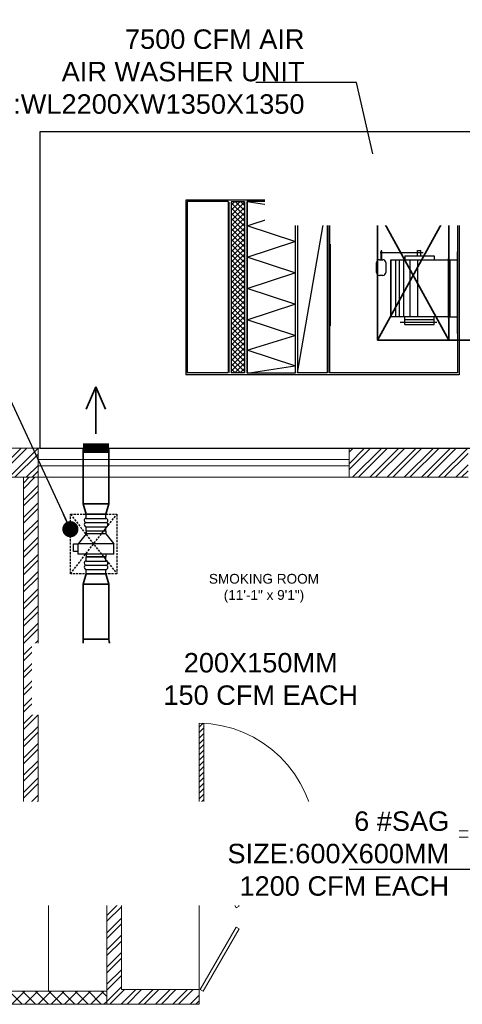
# Model space of a CAD drawing. Header units: inches. Extents: x 105152 to 158499, y 12149 to 30915.
# Tile 243 of 256: x 127996 to 128132, y 21431 to 21735. Entities that reach past the tile are written whole.
import ezdxf

# ---------------------------------------------------------------- set-up
doc = ezdxf.new("R2010")
doc.units = ezdxf.units.IN
doc.header["$MEASUREMENT"] = 0
doc.linetypes.add('HIDDEN', pattern=[0.375, 0.25, -0.125])
for name, color, linetype in [('0-SA-DUCT', 250, 'Continuous'), ('12-EQUIPMENT', 12, 'Continuous'), ('AC-SAD', 104, 'Continuous'), ('PD_025_TEXT', 61, 'Continuous'), ('PP-HVAC- GRILL', 1, 'Continuous')]:
    doc.layers.add(name, color=color, linetype=linetype)
for name, color, linetype, lineweight in [('DIFFUSER', 3, 'Continuous', 30), ('EX AIR DUCT', 1, 'Continuous', 35), ('EXHAUST AIR DUCT', 13, 'Continuous', 35), ('HVAC TEXT PP', 104, 'Continuous', 20), ('INLINE  EXHAUST', 211, 'Continuous', 0), ('SUPPLY AIR DUCT PP', 6, 'Continuous', 35)]:
    doc.layers.add(name, color=color, linetype=linetype, lineweight=lineweight)
doc.layers.add('PD_BASE', color=8, linetype='Continuous', transparency=0.5)
doc.styles.get("Standard").update_dxf_attribs({"font": 'arial.ttf', "height": 6})
doc.styles.add('style1', font='arial.ttf', dxfattribs={"height": 500})
doc.dimstyles.new('ISO-10', dxfattribs={"dimtxt": 6, "dimasz": 0.5, "dimexe": 1.25, "dimexo": 0.625, "dimtad": 1, "dimtoh": 1, "dimdec": 1, "dimlunit": 4, "dimtxsty": 'Standard', "dimblk": 'ARCHTICK', "dimcen": 2.5, "dimclrt": 3, "dimadec": 0, "dimazin": 0, "dimtfac": 1, "dimtdec": 1, "dimtmove": 1, "dimatfit": 3, "dimfxl": 1, "dimarcsym": 0})

# ---------------------------------------------------------------- blocks, each defined once
blk = doc.blocks.new('glassdoor65')
at = {"lineweight": 5, "ltscale": 25}
h = blk.add_hatch(dxfattribs=at)
h.set_pattern_fill('ANSI31', color=251, scale=9.6, angle=180, style=0)
h.set_pattern_definition([(225, (-60563.519, -11827.7423), (0.848528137, -0.848528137), [])])
edge = h.paths.add_edge_path()
edge.add_arc((0, 0), 35.19, 87.6548, 90, ccw=False)
edge.add_line((1.44, 35.16), (1.44, 0))
edge.add_line((1.44, 0), (0, 0))
edge.add_line((0, 0), (0, 35.19))
at = {"color": 251, "lineweight": 5, "ltscale": 25}
for p, q in [((0, 0), (0, 35.19)), ((1.44, 0), (1.44, 35.16)), ((0, 0), (1.44, 0))]:
    blk.add_line(p, q, dxfattribs=at)
blk.add_arc((-0.59, -1.42), 36.62, 2.2238, 89.0791, dxfattribs=at)
blk = doc.blocks.new('FIRST FLOOR AR PLAN')
at = {"layer": 'PD_BASE', "lineweight": 5}
h = blk.add_hatch(dxfattribs=at)
h.set_pattern_fill('ANSI32', color=256, scale=10)
h.set_pattern_definition([(45, (123173.841, 20768.249), (-2.65165, 2.65165), []), (45, (123175.6088, 20768.249), (-2.65165, 2.65165), [])])
h.paths.add_polyline_path([(123176.99, 20811), (123167.99, 20811), (123167.99, 20729.5), (123176.99, 20729.5)])
h.paths.add_polyline_path([(123538.49, 20663.5), (123368.99, 20663.5), (123368.99, 20654.5), (123538.49, 20654.5)])
h.paths.add_polyline_path([(123722.99, 20663.5), (123553.49, 20663.5), (123553.49, 20654.5), (123722.99, 20654.5)])
h.paths.add_polyline_path([(123176.99, 21527.5), (123167.99, 21527.5), (123167.99, 21446), (123176.99, 21446)])
h.paths.add_polyline_path([(123176.99, 21431), (123167.99, 21431), (123167.99, 21291), (123176.99, 21291)])
h.paths.add_polyline_path([(123176.99, 21276), (123167.99, 21276), (123167.99, 21136), (123176.99, 21136)])
h.paths.add_polyline_path([(123176.99, 21121), (123167.99, 21121), (123167.99, 20981), (123176.99, 20981)])
h.paths.add_polyline_path([(123176.99, 20966), (123167.99, 20966), (123167.99, 20826), (123176.99, 20826)])
h.paths.add_polyline_path([(124268.99, 21602.5), (124102.49, 21602.5), (124102.49, 21593.5), (124268.99, 21593.5)])
h.paths.add_polyline_path([(124087.49, 21602.5), (123922.49, 21602.5), (123922.49, 21593.5), (124087.49, 21593.5)])
h.paths.add_polyline_path([(123907.49, 21602.5), (123737.99, 21602.5), (123737.99, 21593.5), (123907.49, 21593.5)])
h.paths.add_polyline_path([(123722.99, 21602.5), (123553.49, 21602.5), (123553.49, 21593.5), (123722.99, 21593.5)])
h.paths.add_polyline_path([(123353.99, 21602.5), (123242.99, 21602.5), (123242.99, 21593.5), (123353.99, 21593.5)])
h.paths.add_polyline_path([(123227.99, 21602.5), (123167.99, 21602.5), (123167.99, 21542.5), (123176.99, 21542.5), (123176.99, 21593.5), (123227.99, 21593.5)])
h.paths.add_polyline_path([(123176.99, 20714.5), (123167.99, 20714.5), (123167.99, 20654.5), (123227.99, 20654.5), (123227.99, 20663.5), (123176.99, 20663.5)])
h.paths.add_polyline_path([(123353.99, 20663.5), (123242.99, 20663.5), (123242.99, 20654.5), (123353.99, 20654.5)])
h.paths.add_polyline_path([(123762.74, 20663.5), (123737.99, 20663.5), (123737.99, 20654.5), (123762.74, 20654.5)])
h.paths.add_polyline_path([(123907.49, 20663.5), (123882.74, 20663.5), (123882.74, 20654.5), (123907.49, 20654.5)])
h.paths.add_polyline_path([(123944.99, 20663.5), (123922.49, 20663.5), (123922.49, 20654.5), (123944.99, 20654.5)])
h.paths.add_polyline_path([(124087.49, 20663.5), (124064.99, 20663.5), (124064.99, 20654.5), (124087.49, 20654.5)])
h.paths.add_polyline_path([(124124.99, 20663.5), (124102.49, 20663.5), (124102.49, 20654.5), (124124.99, 20654.5)])
h.paths.add_polyline_path([(124268.99, 20663.5), (124244.99, 20663.5), (124244.99, 20654.5), (124268.99, 20654.5)])
h.paths.add_polyline_path([(124283.99, 20672.5), (124274.99, 20672.5)])
h.paths.add_polyline_path([(124283.99, 20811), (124274.99, 20811), (124274.99, 20672.5), (124283.99, 20672.5)])
h.paths.add_polyline_path([(124283.99, 20966), (124274.99, 20966), (124274.99, 20826), (124283.99, 20826)])
h.paths.add_polyline_path([(124283.99, 21276), (124274.99, 21276), (124274.99, 20981), (124283.99, 20981)])
h.paths.add_polyline_path([(124283.99, 21584.5), (124274.99, 21584.5), (124274.99, 21446), (124283.99, 21446)])
h.paths.add_polyline_path([(124265.99, 21443), (124160.99, 21443), (124160.99, 21434), (124265.99, 21434)])
h.paths.add_polyline_path([(124160.99, 21431), (124151.99, 21431), (124151.99, 21353), (124160.99, 21353)])
h.paths.add_polyline_path([(124151.99, 21443), (124079.99, 21443), (124079.99, 21434), (124151.99, 21434)])
h.paths.add_polyline_path([(124079.99, 21431), (124070.99, 21431), (124070.99, 21353), (124079.99, 21353)])
h.paths.add_polyline_path([(124070.99, 21443), (123989.99, 21443), (123989.99, 21341), (124016.99, 21341), (124016.99, 21350), (123998.99, 21350), (123998.99, 21434), (124070.99, 21434)])
h.paths.add_polyline_path([(124070.99, 21350), (124052.99, 21350), (124052.99, 21341), (124070.99, 21341)], flags=17)
h.paths.add_polyline_path([(124097.99, 21350), (124079.99, 21350), (124079.99, 21341), (124097.99, 21341)])
h.paths.add_polyline_path([(124151.99, 21350), (124133.99, 21350), (124133.99, 21341), (124151.99, 21341)])
h.paths.add_polyline_path([(124160.99, 21341), (124151.99, 21341), (124151.99, 21278), (124160.99, 21278)])
h.paths.add_polyline_path([(124283.99, 21292), (124274.99, 21292), (124274.99, 21291), (124283.99, 21291)])
h.paths.add_polyline_path([(124283.99, 21431), (124274.99, 21431), (124274.99, 21412), (124283.99, 21412)])
h.paths.add_polyline_path([(123405.74, 21593.5), (123405.74, 21602.5), (123368.99, 21602.5), (123368.99, 21593.5)])
h.paths.add_polyline_path([(123501.74, 21602.5), (123501.74, 21593.5), (123538.49, 21593.5), (123538.49, 21602.5)])
h = blk.add_hatch(dxfattribs=at)
h.set_pattern_fill('ANSI32', color=256, scale=10)
h.set_pattern_definition([(45, (123430.9047, 21453.9703), (-2.65165, 2.65165), []), (45, (123432.6724, 21453.9703), (-2.65165, 2.65165), [])])
h.paths.add_polyline_path([(123431.44, 21480), (123426.94, 21480), (123426.94, 21431), (123455.44, 21431), (123455.44, 21435.5), (123431.44, 21435.5)])
h.paths.add_polyline_path([(123401.24, 21480), (123455.44, 21480), (123455.44, 21484.5), (123405.74, 21484.5), (123405.74, 21593.5), (123401.24, 21593.5)])
h = blk.add_hatch(dxfattribs=at)
h.set_pattern_fill('ANSI37', color=256, scale=23)
h.set_pattern_definition([(45, (-7500, 3250.0715), (-2.032931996, 2.032931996), []), (135, (-7500, 3250.0715), (-2.032931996, -2.032931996), [])])
h.paths.add_polyline_path([(123276.98, 21435), (123185.99, 21435), (123185.99, 21431), (123276.98, 21431)])
h.paths.add_polyline_path([(123426.94, 21431), (123426.94, 21435), (123336.92, 21435), (123336.92, 21431)])
for p, q in [((123405.74, 21602.5), (123167.99, 21602.5)), ((123405.74, 21593.5), (123405.74, 21602.5)), ((123501.74, 21602.5), (123405.74, 21602.5)), ((124283.99, 21602.5), (123501.74, 21602.5)), ((123501.74, 21593.5), (123501.74, 21602.5)), ((123405.74, 21599), (123501.74, 21599)), ((123405.74, 21597), (123501.74, 21597)), ((123405.74, 21593.5), (123368.99, 21593.5)), ((123401.24, 21480), (123401.24, 21593.5)), ((123501.74, 21593.5), (123405.74, 21593.5)), ((123405.74, 21484.5), (123405.74, 21593.5)), ((123538.49, 21593.5), (123501.74, 21593.5)), ((123401.24, 21480), (123401.24, 21484.5)), ((123405.74, 21484.5), (123455.44, 21484.5)), ((123455.44, 21484.5), (123455.44, 21480)), ((123491.44, 21484.5), (123538.49, 21484.5)), ((123491.44, 21484.5), (123491.44, 21482.5)), ((123491.44, 21482.5), (123538.49, 21482.5)), ((123426.94, 21480), (123401.24, 21480)), ((123426.94, 21480), (123426.94, 21431)), ((123431.44, 21480), (123431.44, 21435.5)), ((123431.44, 21480), (123455.44, 21480)), ((123455.44, 21480), (123455.44, 21435.5)), ((123431.44, 21435.5), (123455.44, 21435.5)), ((123455.44, 21435.5), (123455.44, 21431)), ((123426.94, 21431), (123455.44, 21431))]:
    blk.add_line(p, q, dxfattribs=at)
for points in [[(123467.78, 21461.23), (123466.91, 21460.73), (123455.78, 21480), (123456.65, 21480.5)], [(123426.94, 21480), (123408.94, 21480), (123408.94, 21435), (123426.94, 21435)], [(123455.44, 21480), (123431.44, 21480), (123431.44, 21435.5), (123455.44, 21435.5)], [(123467.78, 21454.27), (123466.91, 21454.77), (123455.78, 21435.5), (123456.65, 21435)], [(123336.91, 21431), (123426.94, 21431), (123426.94, 21435), (123336.91, 21435)]]:
    blk.add_lwpolyline(points, close=True, dxfattribs=at)
at = {"layer": 'PD_BASE', "ltscale": 25}
blk.add_blockref('glassdoor65', (123455.44, 21482.5), dxfattribs=at)
at = {"layer": 'PD_BASE', "insert": (123394.01, 21563.71), "char_height": 3, "width": 162.9076, "attachment_point": 1, "style": 'style1'}
blk.add_mtext('\\pxqc;SMOKING ROOM\\P(11\'-1" x 9\'1")', dxfattribs=at)
blk = doc.blocks.new('zw$DAD0')
at = {"layer": '12-EQUIPMENT', "linetype": 'Continuous'}
h = blk.add_hatch(dxfattribs=at)
h.set_pattern_fill('ANSI37', color=256, scale=9.060975, angle=270, style=0)
h.set_pattern_definition([(135, (-142079.6272, -18630.1843), (-0.80088461, -0.80088461), []), (225, (-142079.6272, -18630.1843), (0.80088461, -0.80088461), [])])
h.paths.add_polyline_path([(26.38, -66.34), (26.38, -70.4), (-26.31, -70.4), (-26.32, -66.34)])
for p, q in [((-26.94, 0), (26.94, 0)), ((-26.94, 0), (-26.94, -84.48)), ((26.94, 0), (26.94, -71.4)), ((-26.94, -0.21), (-26.94, -71.4)), ((-26.38, -0.55), (26.39, -0.55)), ((26.94, -0.55), (26.94, -84.48))]:
    blk.add_line(p, q, dxfattribs=at)
at = {"layer": '12-EQUIPMENT'}
for p, q in [((-26.38, -0.55), (-26.39, -5.96)), ((-18.98, -0.55), (19.41, -0.55)), ((14.23, -0.57), (-10.99, -0.57)), ((-8.52, -2.91), (-8.52, -0.57)), ((-8.52, -2.91), (9.09, -2.91)), ((-8.52, -21.16), (-8.52, -2.91)), ((9.09, -2.91), (9.09, -0.57)), ((9.09, -2.91), (9.09, -21.16)), ((26.39, -0.55), (26.39, -40.12)), ((-26.39, -6.59), (-26.39, -5.96)), ((-8.91, -3.24), (9.46, -3.24)), ((-8.91, -3.43), (9.46, -3.43)), ((-26.39, -6.59), (-26.39, -40.09)), ((-9.68, -16.81), (-9.68, -7.78)), ((-9.68, -7.78), (-8.52, -7.78)), ((11.47, -7.78), (9.09, -7.78)), ((9.9, -16.81), (9.9, -7.78)), ((10.73, -18.21), (10.73, -6.92)), ((11.47, -16.81), (11.47, -7.78)), ((-11.41, -12.87), (-11.41, -11.89)), ((-9.68, -11.91), (-11.41, -11.91)), ((-10.64, -11.21), (-10.64, -24.43)), ((-9.68, -12.87), (-11.41, -12.87)), ((9.09, -12.82), (-8.52, -12.82)), ((9.09, -15.14), (-8.52, -15.14)), ((-9.68, -16.81), (-8.52, -16.81)), ((9.09, -17.14), (-8.52, -17.14)), ((11.47, -16.81), (9.09, -16.81)), ((9.09, -18.45), (-8.52, -18.45)), ((9.09, -19.61), (-8.52, -19.61)), ((9.09, -21.01), (-8.52, -21.01)), ((9.09, -21.16), (-8.52, -21.16)), ((-11.22, -23.91), (-11.22, -24.14)), ((-8.52, -23.91), (-11.22, -23.91)), ((-8.52, -24.14), (-11.22, -24.14)), ((-8.52, -24.68), (-8.52, -23.6)), ((-7.62, -22.7), (-4.61, -22.7)), ((-3.71, -23.6), (-3.71, -24.68)), ((-4.61, -25.58), (-7.62, -25.58)), ((-26.39, -40.09), (26.39, -40.12)), ((-26.39, -40.75), (26.39, -40.75)), ((-26.39, -40.75), (-26.39, -49.96)), ((26.38, -49.96), (-26.38, -40.77)), ((-13.37, -39.87), (11.84, -39.87)), ((26.39, -40.75), (26.39, -49.96)), ((-26.44, -50.7), (-26.44, -65.45)), ((-26.44, -65.45), (-24.23, -50.77)), ((-26.36, -49.96), (26.39, -49.96)), ((-26.36, -50.72), (26.44, -50.7)), ((-18.94, -65.45), (-23.76, -50.77)), ((-14.11, -50.77), (-18.94, -65.45)), ((-9.28, -65.45), (-14.11, -50.77)), ((-4.45, -50.77), (-9.28, -65.45)), ((0.38, -65.45), (-4.45, -50.77)), ((5.2, -50.77), (0.38, -65.45)), ((10.03, -65.45), (5.2, -50.77)), ((14.86, -50.77), (10.03, -65.45)), ((19.41, -65.45), (14.86, -50.77)), ((24.23, -50.77), (19.41, -65.45)), ((26.44, -65.45), (24.23, -50.77)), ((26.44, -50.7), (26.44, -65.45)), ((-26.44, -65.45), (26.44, -65.45)), ((-26.39, -66.34), (26.39, -66.34)), ((-26.39, -66.34), (-26.39, -70.4)), ((26.39, -66.34), (26.39, -70.4)), ((-26.46, -71.4), (26.31, -71.4)), ((-26.46, -71.4), (-26.46, -84)), ((-26.31, -70.4), (26.38, -70.4)), ((26.34, -71.4), (26.34, -84)), ((-26.94, -84.48), (26.94, -84.48)), ((-26.44, -84), (26.31, -84))]:
    blk.add_line(p, q, dxfattribs=at)
at = {"layer": '12-EQUIPMENT', "const_width": 0.159}
for points in [[(26.39, -40.44), (-26.39, -40.41)], [(26.39, -65.81), (-26.52, -65.81)], [(-26.31, -70.93), (26.39, -70.93)]]:
    blk.add_lwpolyline(points, dxfattribs=at)
at = {"layer": '12-EQUIPMENT'}
for centre, start, end in [((-7.62, -23.6), 90, 180), ((-4.61, -23.6), 0, 90), ((-7.62, -24.68), 180, 270), ((-4.61, -24.68), 270, 0)]:
    blk.add_arc(centre, 0.904, start, end, dxfattribs=at)
blk = doc.blocks.new('_ArchTick')
at = {"color": 0, "linetype": 'ByBlock', "const_width": 0.15}
blk.add_lwpolyline([(-0.5, -0.5), (0.5, 0.5)], dxfattribs=at)
blk = doc.blocks.new('zw$239F')
at = {"layer": 'AC-SAD', "color": 8, "linetype": 'HIDDEN', "ltscale": 50}
for p, q in [((345, 0), (0, 270)), ((0, 0), (345, 270))]:
    blk.add_line(p, q, dxfattribs=at)
at = {"layer": 'AC-SAD'}
for p, q in [((113.9, 205.2), (172.5, 251.6)), ((172.5, 251.6), (172.5, 45.7)), ((231.1, 251.6), (172.5, 251.6)), ((231.1, 251.6), (231.1, 45.7)), ((97.6, 205.2), (97.6, 92.1)), ((97.6, 205.2), (113.9, 205.2)), ((113.9, 205.2), (113.9, 92.1)), ((231.1, 205.2), (247.3, 205.2)), ((247.3, 205.2), (247.3, 92.1)), ((345, 205.2), (345, 92.1)), ((97.6, 92.1), (113.9, 92.1)), ((113.9, 92.1), (172.5, 45.7)), ((231.1, 92.1), (247.3, 92.1)), ((231.1, 45.7), (172.5, 45.7)), ((172.5, 18.4), (172.5, 45.7)), ((216.1, 18.4), (172.5, 18.4)), ((216.1, 45.7), (216.1, 18.4))]:
    blk.add_line(p, q, dxfattribs=at)
at = {"layer": 'AC-SAD', "ltscale": 500}
for p, q in [((24.4, 205.2), (0, 205.2)), ((0, 92.1), (0, 205.2)), ((97.6, 205.2), (73.2, 205.2)), ((271.7, 205.2), (247.3, 205.2)), ((247.3, 92.1), (247.3, 205.2)), ((345, 205.2), (320.6, 205.2)), ((24.4, 92.1), (0, 92.1)), ((97.6, 92.1), (73.2, 92.1)), ((271.7, 92.1), (247.3, 92.1)), ((345, 92.1), (320.6, 92.1))]:
    blk.add_line(p, q, dxfattribs=at)
at = {"layer": 'AC-SAD', "color": 1, "ltscale": 500}
for p, q in [((24.4, 92.1), (24.4, 205.2)), ((48.8, 92.1), (48.8, 205.2)), ((73.2, 92.1), (73.2, 205.2)), ((271.7, 92.1), (271.7, 205.2)), ((296.1, 92.1), (296.1, 205.2)), ((320.6, 92.1), (320.6, 205.2))]:
    blk.add_line(p, q, dxfattribs=at)
at = {"layer": 'AC-SAD', "color": 8, "linetype": 'HIDDEN', "ltscale": 50}
blk.add_lwpolyline([(0, 0), (0, 270), (345, 270), (345, 0)], close=True, dxfattribs=at)
at = {"layer": 'AC-SAD', "color": 1, "ltscale": 500}
for centre, major_axis, ratio, start_param, end_param in [((36.6, 205.2), (-8.63, 8.63), 1, 3.926991, 7.068583), ((61, 205.2), (-8.63, 8.63), 1, 3.926991, 7.068583), ((283.9, 205.2), (-8.63, 8.63), 1, 3.926991, 7.068583), ((308.3, 205.2), (-8.63, 8.63), 1, 3.926991, 7.068583), ((36.6, 92.1), (-9.21, -9.21), 0.885218, 5.436977, 8.57857), ((61, 92.1), (-9.21, -9.21), 0.885218, 5.436977, 8.57857), ((283.9, 92.1), (-9.21, -9.21), 0.885218, 5.436977, 8.57857), ((308.3, 92.1), (-9.21, -9.21), 0.885218, 5.436977, 8.57857)]:
    blk.add_ellipse(centre, major_axis=major_axis, ratio=ratio, start_param=start_param, end_param=end_param, dxfattribs=at)
blk = doc.blocks.new('zw$E1C9')
at = {"layer": '0-SA-DUCT', "color": 1}
for p, q in [((0, 3.74), (6, 9.74)), ((0, 9.74), (6, 3.74)), ((0, 8.74), (6, 8.74)), ((0, 7.74), (6, 7.74)), ((0, 6.74), (6, 6.74)), ((6, 5.74), (0, 5.74)), ((6, 4.74), (0, 4.74))]:
    blk.add_line(p, q, dxfattribs=at)
at = {"layer": '0-SA-DUCT', "color": 1, "lineweight": 30}
blk.add_lwpolyline([(0, 9.74), (6, 9.74), (6, 3.74), (0, 3.74)], close=True, dxfattribs=at)
at = {"layer": 'DIFFUSER', "color": 3, "extrusion": (2.80089e-06, 4.46e-14, 1)}
for p, q in [((3, 10.1, 0), (1.51, 12.59, 0)), ((1.51, 12.59, 0), (2.38, 12.59, 0)), ((2.38, 12.59, 0), (2.38, 13.49, 0)), ((2.38, 13.49, 0), (3.62, 13.49, 0)), ((3, 10.1, 0), (4.49, 12.59, 0)), ((3.62, 12.59, 0), (3.62, 13.49, 0)), ((4.49, 12.59, 0), (3.62, 12.59, 0))]:
    blk.add_line(p, q, dxfattribs=at)
at = {"layer": 'DIFFUSER', "color": 8, "extrusion": (-4.46e-14, -2.80089e-06, 1)}
blk.add_line((1, 8.74, 0), (1, 8.74, 0), dxfattribs=at)
at = {"layer": 'DIFFUSER', "color": 3, "extrusion": (2.80089e-06, -4.46e-14, 1)}
for p, q in [((3, 3.39, 0), (1.51, 0.9, 0)), ((1.51, 0.9, 0), (2.38, 0.9, 0)), ((2.38, 0.9, 0), (2.38, 0, 0)), ((2.38, 0, 0), (3.62, 0, 0)), ((3, 3.39, 0), (4.49, 0.9, 0)), ((4.49, 0.9, 0), (3.62, 0.9, 0)), ((3.62, 0.9, 0), (3.62, 0, 0))]:
    blk.add_line(p, q, dxfattribs=at)
blk = doc.blocks.new('zw$F2F5')
at = {"layer": 'EXHAUST AIR DUCT'}
for p, q in [((0, 14.52), (-2.96, 7.59)), ((0, 0), (0, 14.52)), ((0, 14.52), (2.96, 7.59))]:
    blk.add_line(p, q, dxfattribs=at)
blk = doc.blocks.new('zw$9BF9')
at = {"color": 8}
blk.add_lwpolyline([(-592.68, 252.5), (-217.8, 252.5), (-217.8, 350.02), (-592.68, 350.02)], close=True, dxfattribs=at)
at = {"layer": 'EXHAUST AIR DUCT'}
for p, q in [((-579.39, 235.3, 0), (-579.39, 252.5, 0)), ((-571.39, 235.3, 0), (-571.39, 252.5, 0)), ((-579.39, 235.3, 0), (-571.39, 235.3, 0)), ((-578.39, 232.11, 0), (-579.39, 235.3, 0)), ((-571.39, 235.3, 0), (-572.38, 232.11, 0)), ((-572.38, 232.11, 0), (-578.39, 232.11, 0)), ((-578.39, 213.76, 0), (-579.39, 210.57, 0)), ((-572.38, 213.76, 0), (-578.39, 213.76, 0)), ((-571.39, 210.57, 0), (-572.38, 213.76, 0)), ((-579.39, 210.57, 0), (-579.39, 193.58, 0)), ((-579.39, 210.57, 0), (-571.39, 210.57, 0)), ((-571.39, 210.57, 0), (-571.39, 193.58, 0)), ((-571.39, 193.58, 0), (-579.39, 193.58, 0)), ((-567.39, 189.58, 0), (-467.04, 189.58, 0)), ((-567.39, 189.58, 0), (-567.39, 181.58, 0)), ((-467.04, 181.58, 0), (-467.04, 189.58, 0)), ((-567.39, 181.58, 0), (-467.04, 181.58, 0))]:
    blk.add_line(p, q, dxfattribs=at)
at = {"layer": 'EXHAUST AIR DUCT', "const_width": 3}
blk.add_lwpolyline([(-579.39, 252.5), (-571.39, 252.5)], dxfattribs=at)
at = {"layer": 'EXHAUST AIR DUCT'}
for radius in [12, 4]:
    blk.add_arc((-567.39, 193.58, 0), radius, 180, 270, dxfattribs=at)
at = {"layer": 'SUPPLY AIR DUCT PP'}
for p, q in [((-488.45, 325.8), (-466.45, 285.8)), ((-466.45, 325.8), (-488.45, 285.8)), ((-466.45, 325.8), (-466.45, 285.8)), ((-466.45, 325.8), (-451.31, 325.8)), ((-466.45, 285.8), (-451.31, 285.8))]:
    blk.add_line(p, q, dxfattribs=at)
blk.add_lwpolyline([(-488.45, 285.8), (-488.45, 325.8), (-466.45, 325.8), (-466.45, 285.8)], close=True, dxfattribs=at)
at = {"layer": 'EX AIR DUCT', "rotation": 270}
blk.add_blockref('zw$DAD0', (-463.21, 302.09), dxfattribs=at)
at = {"layer": 'EXHAUST AIR DUCT'}
blk.add_blockref('zw$F2F5', (-575.41, 256.92), dxfattribs=at)
at = {"layer": 'INLINE  EXHAUST', "lineweight": 30, "ltscale": 1000, "xscale": 0.05318293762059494, "yscale": 0.05318293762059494, "zscale": 0.05318293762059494, "rotation": 270}
blk.add_blockref('zw$239F', (-583.29, 232.11, 0), dxfattribs=at)
at = {"layer": 'PP-HVAC- GRILL', "lineweight": 30, "ltscale": 1000, "xscale": 0.6666666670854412, "yscale": 0.6666666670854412, "zscale": 0.6666666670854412, "rotation": 90}
for p in [(-547.54, 183.62), (-493.28, 183.62)]:
    blk.add_blockref('zw$E1C9', p, dxfattribs=at)
at = {"layer": 'HVAC TEXT PP', "char_height": 6, "attachment_point": 1, "bg_fill": 2}
for s, width, heights, insert in [('\\pxqr;7500 CFM AIR \\PAIR WASHER UNIT \\PSIZE:WL2200XW1350X1350', 135.3112, [-26], (-646.32, 381.65)), ('\\pxqr;6 #SAG\\PSIZE:600X600MM\\P1200 CFM EACH', 237.4875, [-27.14], (-703.82, 140.46))]:
    blk.add_mtext_dynamic_manual_height_columns(s, width=width, gutter_width=50, heights=heights, dxfattribs=dict(at, insert=insert))
at = {"layer": 'EXHAUST AIR DUCT'}
blk.add_leader([(-583.29, 227.5, 0), (-607.22, 278.98, 0), (-623.38, 278.98, 0)], dimstyle='ISO-10', override={"dimasz": 5, "dimtad": 0, "dimldrblk": 'Dot'}, dxfattribs=at)
at = {"layer": 'EXHAUST AIR DUCT', "insert": (-592.18, 189.32), "char_height": 6, "attachment_point": 1, "bg_fill": 2}
blk.add_mtext_dynamic_manual_height_columns('\\pxqc;200X150MM\\P150 CFM EACH', width=135.3112, gutter_width=50, heights=[-16], dxfattribs=at)
at = {"layer": 'HVAC TEXT PP'}
for points, override in [([(-486.55, 328.48), (-494.98, 365.31), (-526.07, 365.31)], {"dimasz": 5, "dimtad": 0, "dimldrblk": 'Dot'}), ([(-401.1, 122.52), (-497.21, 122.52)], {"dimasz": 5, "dimgap": 0.625, "dimtad": 0, "dimldrblk": 'Dot'})]:
    blk.add_leader(points, dimstyle='ISO-10', override=override, dxfattribs=at)
at = {"layer": 'HVAC TEXT PP', "insert": (-520.24, 340.23), "char_height": 6, "attachment_point": 1, "bg_fill": 2}
blk.add_mtext_dynamic_manual_height_columns('\\pxqr;1400 CFM \\P600X200MM', width=135.3112, gutter_width=50, heights=[-16], dxfattribs=at)

msp = doc.modelspace()

# ---------------------------------------------------------------- block references
at = {"layer": 'PD_025_TEXT'}
msp.add_blockref('FIRST FLOOR AR PLAN', (4595.69, 0), dxfattribs=at)

# ---------------------------------------------------------------- next in the draw order: block references
msp.add_blockref('zw$9BF9', (128594.68, 21350), dxfattribs=at)

doc.saveas('drawing.dxf')
